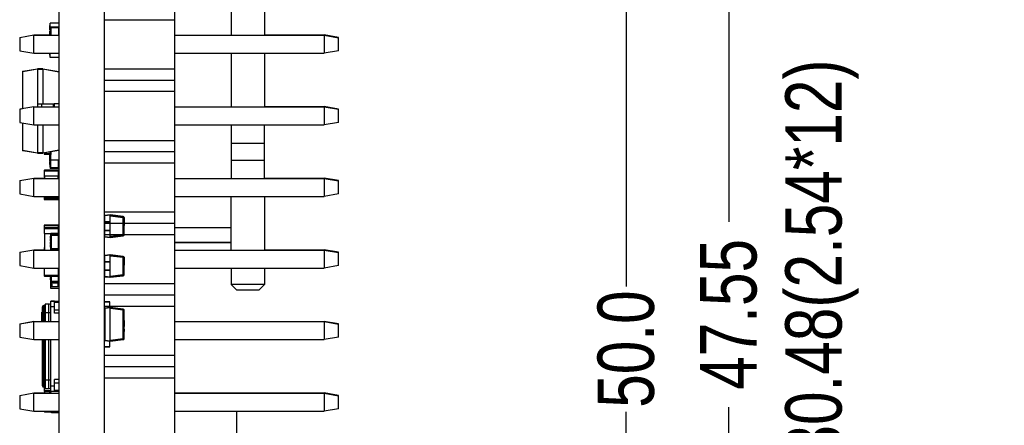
# Model space of a CAD drawing. Header units: inches. Extents: x -29 to 164, y -51 to 83.
# Tile 9 of 164: x -28 to 7, y 15 to 29. Entities that reach past the tile are written whole.
import ezdxf

# ---------------------------------------------------------------- set-up
doc = ezdxf.new("R2010")
doc.units = ezdxf.units.IN
doc.header["$LTSCALE"] = 1.21
doc.header["$MEASUREMENT"] = 0
doc.header["$PDMODE"] = 3
doc.header["$PDSIZE"] = 0.3125
doc.layers.get('0').update_dxf_attribs({"linetype": 'CONTINUOUS'})
doc.layers.get('Defpoints').update_dxf_attribs({"linetype": 'CONTINUOUS'})
doc.layers.add('DIM', color=3, linetype='CONTINUOUS')
doc.styles.get("Standard").update_dxf_attribs({"font": 'txt', "width": 0.8})
doc.dimstyles.get("Standard").update_dxf_attribs({"dimtxt": 0.15625, "dimasz": 0.1875, "dimexe": 0.125, "dimexo": 0.0625, "dimgap": 0.09, "dimtad": 0, "dimtih": 1, "dimtoh": 1, "dimzin": 4, "dimdsep": 46, "dimtxsty": 'STANDARD', "dimblk": '_FILLED', "dimblk1": '_FILLED', "dimblk2": '_FILLED', "dimcen": 0.09, "dimazin": 1, "dimtp": 0.01, "dimtm": 0.01, "dimtfac": 1, "dimtofl": 0, "dimtmove": 0, "dimatfit": 3, "dimldrblk": '_FILLED', "dimfxl": 1, "dimtolj": 1, "dimtzin": 4, "dimarcsym": 0})

# ---------------------------------------------------------------- blocks, each defined once
blk = doc.blocks.new('_FILLED')
at = {"color": 0, "linetype": 'ByBlock'}
blk.add_solid([(0, 0), (-1, 0.167), (-1, -0.167)], dxfattribs=at)
blk = doc.blocks.new('*D3')
at = {"layer": 'Defpoints', "color": 0}
for p in [(9.128, 35.713), (0.441, 5.233), (9.135, 5.233)]:
    blk.add_point(p, dxfattribs=at)
at = {"layer": 'DIM', "color": 0, "lineweight": -2}
for p, q in [((9.066, 35.713), (0.316, 35.713)), ((0.441, 33.713), (0.441, 29.496)), ((0.441, 7.233), (0.441, 11.45)), ((9.072, 5.233), (0.316, 5.233))]:
    blk.add_line(p, q, dxfattribs=at)
at = {"layer": 'DIM', "color": 0, "lineweight": -2, "xscale": 2, "yscale": 2, "zscale": 2}
for p, rotation in [((0.441, 35.713), 90), ((0.441, 5.233), 270)]:
    blk.add_blockref('_FILLED', p, dxfattribs=dict(at, rotation=rotation))
at = {"layer": 'DIM', "color": 0, "insert": (0.441, 20.473), "char_height": 2, "attachment_point": 5, "rotation": 90}
blk.add_mtext('\\A1;30.48(2.54*12)', dxfattribs=at)
blk = doc.blocks.new('*D4')
at = {"layer": 'Defpoints', "color": 0}
for p in [(-6.502, 42.283), (9.879, 42.283), (9.889, -7.727)]:
    blk.add_point(p, dxfattribs=at)
at = {"layer": 'DIM', "color": 0, "lineweight": -2}
for p, q in [((9.816, 42.283), (-6.627, 42.283)), ((-6.502, 40.283), (-6.502, 19.501)), ((-6.502, -5.727), (-6.502, 15.055)), ((9.827, -7.727), (-6.627, -7.727))]:
    blk.add_line(p, q, dxfattribs=at)
at = {"layer": 'DIM', "color": 0, "lineweight": -2, "xscale": 2, "yscale": 2, "zscale": 2}
for p, rotation in [((-6.502, 42.283), 90), ((-6.502, -7.727), 270)]:
    blk.add_blockref('_FILLED', p, dxfattribs=dict(at, rotation=rotation))
at = {"layer": 'DIM', "color": 0, "insert": (-6.502, 17.278), "char_height": 2, "attachment_point": 5, "rotation": 90}
blk.add_mtext('\\A1;50.0', dxfattribs=at)
blk = doc.blocks.new('*D11')
at = {"layer": 'Defpoints', "color": 0}
for p in [(-2.864, 42.283), (10.339, 42.283), (10.339, -5.267)]:
    blk.add_point(p, dxfattribs=at)
at = {"layer": 'DIM', "color": 0, "lineweight": -2}
for p, q in [((10.276, 42.283), (-2.989, 42.283)), ((-2.864, 40.283), (-2.864, 21.798)), ((-2.864, -3.267), (-2.864, 15.218)), ((10.276, -5.267), (-2.989, -5.267))]:
    blk.add_line(p, q, dxfattribs=at)
at = {"layer": 'DIM', "color": 0, "lineweight": -2, "xscale": 2, "yscale": 2, "zscale": 2}
for p, rotation in [((-2.864, 42.283), 90), ((-2.864, -5.267), 270)]:
    blk.add_blockref('_FILLED', p, dxfattribs=dict(at, rotation=rotation))
at = {"layer": 'DIM', "color": 0, "insert": (-2.864, 18.508), "char_height": 2, "attachment_point": 5, "rotation": 90}
blk.add_mtext('\\A1;47.55', dxfattribs=at)

msp = doc.modelspace()

# ---------------------------------------------------------------- linework, layer by layer
at = {"color": 7, "linetype": 'Continuous'}
for p, q in [((-26.608, -7.727), (-26.608, 42.283)), ((-25.008, 42.283), (-25.008, -7.727)), ((-22.508, 3.963), (-22.508, 36.583)), ((-20.508, 30.313), (-20.508, 28.413)), ((-19.328, 30.313), (-19.328, 28.413)), ((-26.943, 28.602), (-26.943, 28.76)), ((-26.933, 28.76), (-26.943, 28.76)), ((-26.933, 28.756), (-26.943, 28.756)), ((-26.933, 28.701), (-26.933, 28.841)), ((-26.608, 28.841), (-26.933, 28.841)), ((-26.608, 28.841), (-26.933, 28.841)), ((-26.933, 28.7), (-26.933, 28.701)), ((-26.608, 28.701), (-26.933, 28.701)), ((-26.608, 28.701), (-26.933, 28.701)), ((-26.933, 28.699), (-26.933, 28.7)), ((-26.608, 28.7), (-26.933, 28.7)), ((-26.608, 28.7), (-26.933, 28.7)), ((-26.933, 28.599), (-26.933, 28.699)), ((-26.608, 28.699), (-26.933, 28.699)), ((-26.608, 28.699), (-26.933, 28.699)), ((-26.933, 28.649), (-26.908, 28.649)), ((-26.908, 28.841), (-26.908, 28.841)), ((-26.908, 28.674), (-26.908, 28.413)), ((-26.633, 28.674), (-26.908, 28.674)), ((-26.633, 28.841), (-26.633, 28.841)), ((-26.633, 28.674), (-26.633, 28.413)), ((-25.008, 28.963), (-22.508, 28.963)), ((-28.008, 28.334), (-27.508, 28.422)), ((-27.508, 28.413), (-28.008, 28.325)), ((-28.008, 28.334), (-28.008, 28.325)), ((-28.008, 28.325), (-28.008, 27.861)), ((-27.508, 28.413), (-27.508, 28.422)), ((-27.508, 28.422), (-26.943, 28.422)), ((-27.508, 27.773), (-27.508, 28.413)), ((-27.508, 28.413), (-26.608, 28.413)), ((-26.933, 28.606), (-26.943, 28.606)), ((-26.933, 28.602), (-26.943, 28.602)), ((-26.943, 28.461), (-26.943, 28.565)), ((-26.933, 28.565), (-26.943, 28.565)), ((-26.933, 28.564), (-26.943, 28.564)), ((-26.933, 28.563), (-26.943, 28.563)), ((-26.933, 28.513), (-26.943, 28.513)), ((-26.933, 28.461), (-26.943, 28.461)), ((-26.943, 28.413), (-26.943, 28.449)), ((-26.933, 28.449), (-26.943, 28.449)), ((-26.933, 28.449), (-26.943, 28.449)), ((-26.933, 28.448), (-26.943, 28.448)), ((-26.933, 28.442), (-26.943, 28.442)), ((-26.933, 28.599), (-26.933, 28.413)), ((-26.933, 28.599), (-26.908, 28.599)), ((-26.633, 28.599), (-26.608, 28.599)), ((-26.608, 28.511), (-26.633, 28.511)), ((-26.633, 28.422), (-26.608, 28.422)), ((-22.508, 28.413), (-17.208, 28.413)), ((-19.328, 28.422), (-17.208, 28.422)), ((-17.208, 28.422), (-17.208, 28.413)), ((-16.708, 28.334), (-17.208, 28.422)), ((-17.208, 28.413), (-17.208, 27.773)), ((-17.208, 28.413), (-16.708, 28.325)), ((-16.708, 28.325), (-16.708, 28.334)), ((-16.708, 27.861), (-16.708, 28.325)), ((-28.008, 27.861), (-27.508, 27.773)), ((-27.508, 27.773), (-26.608, 27.773)), ((-26.943, 27.708), (-26.943, 27.773)), ((-26.933, 27.708), (-26.943, 27.708)), ((-26.933, 27.627), (-26.933, 27.773)), ((-26.608, 27.627), (-26.933, 27.627)), ((-22.508, 27.773), (-17.208, 27.773)), ((-20.508, 27.773), (-20.508, 25.873)), ((-19.328, 27.773), (-19.328, 25.873)), ((-16.708, 27.861), (-17.208, 27.773)), ((-27.908, 27.113), (-27.908, 25.803)), ((-27.908, 27.113), (-27.891, 27.113)), ((-27.891, 27.133), (-27.373, 27.224)), ((-27.373, 27.205), (-27.891, 27.113)), ((-27.891, 27.113), (-27.891, 27.133)), ((-27.891, 25.806), (-27.891, 27.113)), ((-27.193, 27.224), (-27.373, 27.224)), ((-27.373, 27.205), (-27.373, 27.224)), ((-27.373, 27.204), (-27.373, 25.873)), ((-27.373, 27.204), (-27.193, 27.204)), ((-27.193, 27.224), (-26.624, 27.124)), ((-27.193, 27.204), (-27.193, 27.224)), ((-27.193, 27.205), (-27.193, 25.974)), ((-26.624, 27.104), (-27.193, 27.205)), ((-26.624, 27.124), (-26.624, 27.104)), ((-26.624, 27.104), (-26.624, 25.974)), ((-25.008, 27.223), (-22.508, 27.223)), ((-25.008, 26.823), (-22.508, 26.823)), ((-25.008, 26.423), (-22.508, 26.423)), ((-27.508, 25.873), (-28.008, 25.785)), ((-27.508, 25.233), (-27.508, 25.873)), ((-27.508, 25.873), (-26.608, 25.873)), ((-27.373, 25.974), (-26.788, 25.974)), ((-27.218, 25.873), (-27.218, 25.974)), ((-26.805, 25.873), (-26.805, 25.974)), ((-26.788, 25.974), (-26.788, 25.873)), ((-26.608, 25.974), (-26.788, 25.974)), ((-22.508, 25.873), (-17.208, 25.873)), ((-19.328, 25.882), (-17.208, 25.882)), ((-17.208, 25.882), (-17.208, 25.873)), ((-16.708, 25.794), (-17.208, 25.882)), ((-17.208, 25.873), (-17.208, 25.233)), ((-17.208, 25.873), (-16.708, 25.785)), ((-28.008, 25.794), (-27.908, 25.812)), ((-28.008, 25.794), (-28.008, 25.785)), ((-28.008, 25.785), (-28.008, 25.321)), ((-16.708, 25.785), (-16.708, 25.794)), ((-16.708, 25.321), (-16.708, 25.785)), ((-28.008, 25.321), (-27.508, 25.233)), ((-27.908, 25.303), (-27.908, 24.335)), ((-27.891, 24.335), (-27.891, 25.3)), ((-27.508, 25.233), (-26.608, 25.233)), ((-27.373, 25.233), (-27.373, 24.244)), ((-27.193, 25.233), (-27.193, 24.244)), ((-26.624, 25.233), (-26.624, 24.344)), ((-22.508, 25.233), (-17.208, 25.233)), ((-20.508, 25.233), (-20.508, 23.333)), ((-19.328, 23.333), (-19.328, 25.233)), ((-16.708, 25.321), (-17.208, 25.233)), ((-25.008, 24.683), (-22.508, 24.683)), ((-19.328, 24.574), (-20.508, 24.574)), ((-27.891, 24.335), (-27.908, 24.335)), ((-27.891, 24.335), (-27.373, 24.244)), ((-27.891, 24.316), (-27.891, 24.335)), ((-27.373, 24.224), (-27.891, 24.316)), ((-27.193, 24.244), (-27.373, 24.244)), ((-27.373, 24.224), (-27.373, 24.244)), ((-27.373, 24.224), (-27.193, 24.224)), ((-27.193, 24.244), (-26.624, 24.344)), ((-26.624, 24.325), (-27.193, 24.224)), ((-27.193, 24.224), (-27.193, 24.244)), ((-27.143, 24.233), (-27.143, 24.207)), ((-26.943, 24.207), (-27.143, 24.207)), ((-27.123, 24.187), (-27.123, 24.237)), ((-27.123, 24.187), (-26.933, 24.187)), ((-26.943, 24.193), (-26.943, 24.229)), ((-26.933, 24.229), (-26.943, 24.229)), ((-26.933, 24.216), (-26.943, 24.216)), ((-26.933, 24.193), (-26.943, 24.193)), ((-26.943, 24.054), (-26.943, 24.156)), ((-26.933, 24.156), (-26.943, 24.156)), ((-26.933, 24.104), (-26.943, 24.104)), ((-26.933, 24.267), (-26.933, 24.27)), ((-26.933, 23.737), (-26.933, 24.267)), ((-26.909, 24.267), (-26.933, 24.267)), ((-26.909, 24.274), (-26.909, 24.177)), ((-26.909, 24.262), (-26.908, 24.262)), ((-26.909, 24.223), (-26.908, 24.223)), ((-26.908, 24.215), (-26.909, 24.215)), ((-26.909, 24.193), (-26.908, 24.193)), ((-26.909, 24.179), (-26.908, 24.179)), ((-26.909, 24.177), (-26.908, 24.177)), ((-26.908, 23.712), (-26.908, 24.275)), ((-26.624, 24.344), (-26.624, 24.325)), ((-25.008, 24.283), (-22.508, 24.283)), ((-26.933, 24.054), (-26.943, 24.054)), ((-26.943, 23.939), (-26.943, 24.041)), ((-26.933, 24.041), (-26.943, 24.041)), ((-26.933, 23.939), (-26.943, 23.939)), ((-26.943, 23.823), (-26.943, 23.925)), ((-26.933, 23.925), (-26.943, 23.925)), ((-26.933, 23.873), (-26.943, 23.873)), ((-26.933, 23.823), (-26.943, 23.823)), ((-26.908, 23.787), (-26.933, 23.787)), ((-26.608, 23.982), (-26.908, 23.982)), ((-26.633, 23.712), (-26.633, 23.982)), ((-26.608, 23.787), (-26.633, 23.787)), ((-26.633, 23.787), (-26.608, 23.787)), ((-25.008, 23.883), (-22.508, 23.883)), ((-19.328, 23.968), (-20.508, 23.968)), ((-27.143, 23.604), (-27.143, 23.38)), ((-27.143, 23.604), (-26.623, 23.604)), ((-27.143, 23.424), (-26.623, 23.424)), ((-27.133, 23.424), (-27.133, 23.333)), ((-27.123, 23.424), (-27.123, 23.624)), ((-26.643, 23.624), (-27.123, 23.624)), ((-27.123, 23.624), (-26.643, 23.624)), ((-27.113, 23.333), (-27.113, 23.424)), ((-26.933, 23.737), (-26.933, 23.687)), ((-26.933, 23.737), (-26.908, 23.737)), ((-26.608, 23.687), (-26.933, 23.687)), ((-26.633, 23.712), (-26.908, 23.712)), ((-26.653, 23.424), (-26.653, 23.333)), ((-26.643, 23.624), (-26.643, 23.424)), ((-26.633, 23.333), (-26.633, 23.424)), ((-26.633, 23.399), (-26.608, 23.399)), ((-26.623, 23.424), (-26.623, 23.604)), ((-26.608, 23.465), (-26.623, 23.465)), ((-26.608, 23.465), (-26.623, 23.465)), ((-28.008, 23.254), (-27.508, 23.342)), ((-27.508, 23.333), (-28.008, 23.245)), ((-28.008, 23.254), (-28.008, 23.245)), ((-28.008, 23.245), (-28.008, 22.781)), ((-27.508, 23.333), (-27.508, 23.342)), ((-27.508, 23.342), (-27.133, 23.342)), ((-27.508, 22.693), (-27.508, 23.333)), ((-27.508, 23.333), (-26.608, 23.333)), ((-27.143, 23.38), (-27.133, 23.38)), ((-26.633, 23.368), (-26.608, 23.368)), ((-22.508, 23.333), (-17.208, 23.333)), ((-19.328, 23.342), (-17.208, 23.342)), ((-17.208, 23.342), (-17.208, 23.333)), ((-16.708, 23.254), (-17.208, 23.342)), ((-17.208, 23.333), (-17.208, 22.693)), ((-17.208, 23.333), (-16.708, 23.245)), ((-16.708, 23.245), (-16.708, 23.254)), ((-16.708, 22.781), (-16.708, 23.245)), ((-28.008, 22.781), (-27.508, 22.693)), ((-16.708, 22.781), (-17.208, 22.693)), ((-27.508, 22.693), (-26.608, 22.693)), ((-27.143, 22.693), (-27.143, 22.6)), ((-27.123, 22.644), (-27.143, 22.644)), ((-27.123, 22.6), (-27.143, 22.6)), ((-27.123, 22.58), (-27.123, 22.693)), ((-26.623, 22.644), (-27.123, 22.644)), ((-27.123, 22.624), (-26.643, 22.624)), ((-26.623, 22.6), (-27.123, 22.6)), ((-27.123, 22.58), (-26.643, 22.58)), ((-26.643, 22.693), (-26.643, 22.58)), ((-26.623, 22.6), (-26.623, 22.693)), ((-22.508, 22.693), (-17.208, 22.693)), ((-20.508, 20.793), (-20.508, 22.693)), ((-19.328, 22.693), (-19.328, 20.793)), ((-25.008, 22.143), (-22.508, 22.143)), ((-27.143, 21.657), (-27.143, 21.558)), ((-27.143, 21.657), (-26.623, 21.657)), ((-27.123, 21.678), (-26.643, 21.678)), ((-27.123, 21.578), (-27.123, 21.677)), ((-26.643, 21.677), (-27.123, 21.677)), ((-26.643, 21.677), (-26.643, 21.578)), ((-26.623, 21.558), (-26.623, 21.657)), ((-25.008, 21.743), (-22.508, 21.743)), ((-24.309, 21.588), (-24.309, 21.688)), ((-24.308, 21.61), (-24.308, 21.665)), ((-27.143, 21.558), (-27.143, 21.378)), ((-27.143, 21.558), (-26.623, 21.558)), ((-27.143, 21.378), (-26.898, 21.378)), ((-27.133, 21.378), (-27.133, 20.793)), ((-27.123, 21.378), (-27.123, 21.578)), ((-26.643, 21.578), (-27.123, 21.578)), ((-27.123, 21.578), (-26.643, 21.578)), ((-27.113, 20.793), (-27.113, 21.378)), ((-26.913, 21.352), (-26.913, 20.804)), ((-26.913, 21.352), (-26.608, 21.352)), ((-26.913, 21.322), (-26.608, 21.322)), ((-26.882, 20.804), (-26.882, 21.383)), ((-26.638, 21.383), (-26.882, 21.383)), ((-26.638, 21.383), (-26.882, 21.383)), ((-26.643, 21.578), (-26.643, 21.383)), ((-26.638, 21.383), (-26.638, 20.804)), ((-26.623, 21.379), (-26.623, 21.558)), ((-26.623, 21.452), (-26.608, 21.452)), ((-26.623, 21.421), (-26.608, 21.421)), ((-25.008, 21.343), (-22.508, 21.343)), ((-20.508, 21.574), (-22.508, 21.574)), ((-26.915, 21.204), (-26.915, 21.278)), ((-26.915, 21.278), (-26.913, 21.278)), ((-26.915, 21.278), (-26.913, 21.278)), ((-26.915, 21.267), (-26.913, 21.267)), ((-26.913, 21.215), (-26.915, 21.215)), ((-26.915, 21.204), (-26.913, 21.204)), ((-26.915, 21.102), (-26.915, 21.176)), ((-26.913, 21.176), (-26.915, 21.176)), ((-26.913, 21.175), (-26.915, 21.175)), ((-26.915, 21.139), (-26.913, 21.139)), ((-26.915, 21.102), (-26.913, 21.102)), ((-26.915, 20.995), (-26.915, 21.072)), ((-26.915, 21.072), (-26.913, 21.072)), ((-26.915, 21.072), (-26.913, 21.072)), ((-26.915, 20.995), (-26.913, 20.995)), ((-26.915, 20.897), (-26.915, 20.971)), ((-26.913, 20.971), (-26.915, 20.971)), ((-26.913, 20.971), (-26.915, 20.971)), ((-22.508, 21.074), (-20.508, 21.074)), ((-22.508, 21.054), (-20.508, 21.054)), ((-28.008, 20.714), (-27.508, 20.802)), ((-27.508, 20.793), (-28.008, 20.705)), ((-28.008, 20.714), (-28.008, 20.705)), ((-28.008, 20.705), (-28.008, 20.241)), ((-27.508, 20.793), (-27.508, 20.802)), ((-27.508, 20.802), (-27.143, 20.802)), ((-27.508, 20.153), (-27.508, 20.793)), ((-27.508, 20.793), (-26.608, 20.793)), ((-27.143, 20.878), (-27.133, 20.878)), ((-27.143, 20.877), (-27.143, 20.793)), ((-27.133, 20.877), (-27.143, 20.877)), ((-26.915, 20.934), (-26.913, 20.934)), ((-26.915, 20.897), (-26.913, 20.897)), ((-26.882, 20.834), (-26.913, 20.834)), ((-26.638, 20.804), (-26.913, 20.804)), ((-26.608, 20.834), (-26.912, 20.834)), ((-22.508, 20.793), (-17.208, 20.793)), ((-19.328, 20.802), (-17.208, 20.802)), ((-17.208, 20.802), (-17.208, 20.793)), ((-16.708, 20.714), (-17.208, 20.802)), ((-17.208, 20.793), (-17.208, 20.153)), ((-17.208, 20.793), (-16.708, 20.705)), ((-16.708, 20.705), (-16.708, 20.714)), ((-16.708, 20.241), (-16.708, 20.705)), ((-24.309, 20.173), (-24.309, 20.273)), ((-28.008, 20.241), (-27.508, 20.153)), ((-27.508, 20.153), (-26.608, 20.153)), ((-27.143, 20.153), (-27.143, 19.886)), ((-27.123, 19.866), (-27.123, 20.153)), ((-26.643, 20.153), (-26.643, 19.866)), ((-26.623, 19.886), (-26.623, 20.153)), ((-24.308, 20.196), (-24.308, 20.251)), ((-22.508, 20.153), (-17.208, 20.153)), ((-20.508, 20.153), (-20.508, 19.574)), ((-19.328, 20.153), (-19.328, 19.574)), ((-16.708, 20.241), (-17.208, 20.153)), ((-27.123, 19.886), (-27.143, 19.886)), ((-26.623, 19.886), (-27.123, 19.886)), ((-27.123, 19.866), (-26.643, 19.866)), ((-26.915, 19.833), (-26.915, 19.866)), ((-26.915, 19.833), (-26.913, 19.833)), ((-26.915, 19.731), (-26.915, 19.805)), ((-26.915, 19.805), (-26.913, 19.805)), ((-26.915, 19.805), (-26.913, 19.805)), ((-26.915, 19.805), (-26.913, 19.805)), ((-26.915, 19.805), (-26.913, 19.805)), ((-26.915, 19.796), (-26.913, 19.796)), ((-26.915, 19.759), (-26.913, 19.759)), ((-26.913, 19.742), (-26.915, 19.742)), ((-26.915, 19.731), (-26.913, 19.731)), ((-26.913, 19.866), (-26.913, 19.656)), ((-26.882, 19.687), (-26.913, 19.687)), ((-26.638, 19.656), (-26.913, 19.656)), ((-26.912, 19.687), (-26.608, 19.687)), ((-26.908, 19.431), (-26.908, 19.64)), ((-26.858, 19.581), (-26.908, 19.581)), ((-26.882, 19.626), (-26.882, 19.866)), ((-26.882, 19.626), (-26.638, 19.626)), ((-26.858, 19.481), (-26.858, 19.581)), ((-26.658, 19.626), (-26.658, 19.481)), ((-26.638, 19.867), (-26.638, 19.626)), ((-26.608, 19.631), (-26.621, 19.631)), ((-25.008, 19.603), (-22.508, 19.603)), ((-20.508, 19.574), (-20.308, 19.374)), ((-19.328, 19.574), (-20.508, 19.574)), ((-19.328, 19.574), (-19.528, 19.374)), ((-26.658, 19.481), (-26.908, 19.481)), ((-26.608, 19.431), (-26.908, 19.431)), ((-19.528, 19.374), (-20.308, 19.374)), ((-27.108, 18.86), (-27.108, 18.856)), ((-27.108, 18.858), (-27.108, 18.856)), ((-27.108, 18.253), (-27.108, 18.856)), ((-27.088, 18.876), (-27.098, 18.873)), ((-27.088, 18.876), (-27.094, 18.875)), ((-27.088, 18.253), (-27.088, 18.876)), ((-26.973, 18.876), (-27.088, 18.876)), ((-26.973, 18.253), (-26.973, 18.876)), ((-26.898, 18.253), (-26.898, 18.976)), ((-26.898, 18.976), (-26.608, 18.976)), ((-26.778, 18.976), (-26.898, 18.976)), ((-26.778, 18.555), (-26.778, 18.976)), ((-26.778, 18.946), (-26.608, 18.946)), ((-25.008, 19.203), (-22.508, 19.203)), ((-27.218, 18.253), (-27.218, 18.585)), ((-27.208, 18.585), (-27.218, 18.585)), ((-27.208, 18.766), (-27.208, 18.253)), ((-27.108, 18.576), (-27.208, 18.576)), ((-27.148, 18.253), (-27.148, 18.826)), ((-27.128, 18.826), (-27.148, 18.826)), ((-27.128, 18.253), (-27.128, 18.826)), ((-27.088, 18.576), (-26.973, 18.576)), ((-26.973, 18.576), (-26.898, 18.578)), ((-26.778, 18.775), (-26.898, 18.775)), ((-26.778, 18.675), (-26.608, 18.675)), ((-26.608, 18.555), (-26.778, 18.555)), ((-25.008, 18.803), (-22.508, 18.803)), ((-28.008, 18.174), (-27.508, 18.262)), ((-27.508, 18.253), (-28.008, 18.165)), ((-28.008, 18.174), (-28.008, 18.165)), ((-28.008, 18.165), (-28.008, 17.701)), ((-27.508, 18.253), (-27.508, 18.262)), ((-27.508, 18.262), (-27.218, 18.262)), ((-27.508, 17.613), (-27.508, 18.253)), ((-27.508, 18.253), (-26.608, 18.253)), ((-24.309, 18.287), (-24.309, 18.187)), ((-24.308, 18.257), (-24.308, 18.217)), ((-22.508, 18.262), (-17.208, 18.262)), ((-22.508, 18.253), (-17.208, 18.253)), ((-16.708, 18.174), (-17.208, 18.262)), ((-17.208, 18.262), (-17.208, 18.253)), ((-17.208, 18.253), (-16.708, 18.165)), ((-17.208, 18.253), (-17.208, 17.613)), ((-16.708, 18.165), (-16.708, 18.174)), ((-16.708, 17.701), (-16.708, 18.165)), ((-28.008, 17.701), (-27.508, 17.613)), ((-27.508, 17.613), (-26.608, 17.613)), ((-27.208, 17.613), (-27.208, 15.986)), ((-27.148, 15.926), (-27.148, 17.613)), ((-27.128, 15.926), (-27.128, 17.613)), ((-27.108, 17.613), (-27.108, 15.896)), ((-27.088, 15.876), (-27.088, 17.613)), ((-26.973, 15.876), (-26.973, 17.613)), ((-26.898, 15.776), (-26.898, 17.613)), ((-22.508, 17.613), (-17.208, 17.613)), ((-16.708, 17.701), (-17.208, 17.613)), ((-25.008, 17.063), (-22.508, 17.063)), ((-25.008, 16.663), (-22.508, 16.663)), ((-27.208, 16.176), (-27.108, 16.176)), ((-27.108, 16.177), (-27.088, 16.176)), ((-26.973, 16.176), (-27.088, 16.176)), ((-26.898, 16.173), (-26.973, 16.176)), ((-26.778, 15.776), (-26.778, 16.196)), ((-26.608, 16.196), (-26.778, 16.196)), ((-26.608, 16.075), (-26.778, 16.075)), ((-25.008, 16.263), (-22.508, 16.263)), ((-28.008, 15.634), (-27.508, 15.722)), ((-27.508, 15.713), (-28.008, 15.625)), ((-27.508, 15.713), (-27.508, 15.722)), ((-27.508, 15.722), (-27.133, 15.722)), ((-27.508, 15.073), (-27.508, 15.713)), ((-27.508, 15.713), (-26.608, 15.713)), ((-27.148, 15.926), (-27.128, 15.926)), ((-27.143, 15.926), (-27.143, 15.796)), ((-26.898, 15.796), (-27.143, 15.796)), ((-27.133, 15.779), (-27.133, 15.713)), ((-27.123, 15.776), (-27.123, 15.925)), ((-27.123, 15.776), (-26.898, 15.776)), ((-27.113, 15.713), (-27.113, 15.776)), ((-27.088, 15.876), (-26.973, 15.876)), ((-26.943, 15.713), (-26.943, 15.759)), ((-26.933, 15.759), (-26.943, 15.759)), ((-26.933, 15.776), (-26.933, 15.713)), ((-26.915, 15.713), (-26.915, 15.755)), ((-26.915, 15.755), (-26.913, 15.755)), ((-26.915, 15.754), (-26.913, 15.754)), ((-26.915, 15.754), (-26.913, 15.754)), ((-26.915, 15.743), (-26.913, 15.743)), ((-26.913, 15.776), (-26.913, 15.713)), ((-26.909, 15.735), (-26.909, 15.713)), ((-26.909, 15.735), (-26.908, 15.735)), ((-26.908, 15.713), (-26.908, 15.776)), ((-26.898, 15.975), (-26.778, 15.975)), ((-26.608, 15.776), (-26.898, 15.776)), ((-26.608, 15.806), (-26.778, 15.806)), ((-22.508, 15.722), (-17.208, 15.722)), ((-22.508, 15.713), (-17.208, 15.713)), ((-16.708, 15.634), (-17.208, 15.722)), ((-17.208, 15.722), (-17.208, 15.713)), ((-17.208, 15.713), (-16.708, 15.625)), ((-17.208, 15.713), (-17.208, 15.073)), ((-28.008, 15.634), (-28.008, 15.625)), ((-28.008, 15.625), (-28.008, 15.161)), ((-16.708, 15.625), (-16.708, 15.634)), ((-16.708, 15.161), (-16.708, 15.625)), ((-28.008, 15.161), (-27.508, 15.073)), ((-27.508, 15.073), (-26.608, 15.073)), ((-27.123, 15.057), (-27.123, 15.073)), ((-27.123, 15.057), (-26.908, 15.057)), ((-26.908, 15.054), (-26.908, 15.073)), ((-26.608, 15.054), (-26.908, 15.054)), ((-26.882, 15.029), (-26.882, 15.054)), ((-26.882, 15.029), (-26.638, 15.029)), ((-26.638, 15.054), (-26.638, 15.029)), ((-22.508, 15.073), (-17.208, 15.073)), ((-20.308, 13.173), (-20.308, 15.073)), ((-16.708, 15.161), (-17.208, 15.073))]:
    msp.add_line(p, q, dxfattribs=at)
at = {"color": 6, "linetype": 'Continuous'}
for p, q in [((-24.988, 22.013), (-24.798, 22.037)), ((-24.798, 22.036), (-24.988, 22.013)), ((-24.988, 21.262), (-24.988, 22.013)), ((-24.798, 22.037), (-24.334, 21.98)), ((-24.334, 21.979), (-24.798, 22.036)), ((-24.798, 21.269), (-24.798, 22.007)), ((-24.334, 21.95), (-24.798, 22.007)), ((-24.798, 22.007), (-24.334, 21.95)), ((-24.808, 21.788), (-25.008, 21.788)), ((-25.008, 21.787), (-24.808, 21.787)), ((-24.808, 21.788), (-24.808, 21.488)), ((-24.334, 21.95), (-24.334, 21.98)), ((-24.334, 21.979), (-24.334, 21.95)), ((-24.334, 21.325), (-24.334, 21.95)), ((-24.334, 21.95), (-24.308, 21.95)), ((-24.308, 21.95), (-24.334, 21.95)), ((-24.309, 21.688), (-24.309, 21.95)), ((-24.308, 21.95), (-24.309, 21.95)), ((-24.309, 21.688), (-24.308, 21.688)), ((-24.309, 21.688), (-24.308, 21.688)), ((-24.309, 21.686), (-24.308, 21.686)), ((-24.308, 21.686), (-24.309, 21.686)), ((-24.309, 21.671), (-24.308, 21.671)), ((-24.309, 21.669), (-24.308, 21.669)), ((-24.308, 21.665), (-24.309, 21.665)), ((-24.309, 21.664), (-24.308, 21.664)), ((-24.309, 21.664), (-24.308, 21.664)), ((-24.309, 21.664), (-24.308, 21.664)), ((-24.309, 21.661), (-24.308, 21.661)), ((-24.309, 21.66), (-24.308, 21.66)), ((-24.308, 21.658), (-24.309, 21.658)), ((-24.309, 21.65), (-24.308, 21.65)), ((-24.308, 21.95), (-24.308, 21.665)), ((-24.808, 21.488), (-25.008, 21.487)), ((-25.008, 21.488), (-24.808, 21.488)), ((-24.798, 21.269), (-24.334, 21.326)), ((-24.334, 21.325), (-24.798, 21.269)), ((-24.334, 21.326), (-24.308, 21.326)), ((-24.334, 21.296), (-24.334, 21.326)), ((-24.308, 21.325), (-24.334, 21.325)), ((-24.334, 21.325), (-24.334, 21.296)), ((-24.309, 21.646), (-24.308, 21.646)), ((-24.309, 21.644), (-24.308, 21.644)), ((-24.309, 21.644), (-24.308, 21.644)), ((-24.308, 21.643), (-24.309, 21.643)), ((-24.309, 21.641), (-24.308, 21.641)), ((-24.309, 21.639), (-24.308, 21.639)), ((-24.308, 21.638), (-24.309, 21.638)), ((-24.308, 21.638), (-24.309, 21.638)), ((-24.308, 21.637), (-24.309, 21.637)), ((-24.308, 21.637), (-24.309, 21.637)), ((-24.308, 21.625), (-24.309, 21.625)), ((-24.309, 21.625), (-24.308, 21.625)), ((-24.309, 21.621), (-24.308, 21.621)), ((-24.309, 21.617), (-24.308, 21.617)), ((-24.309, 21.616), (-24.308, 21.616)), ((-24.309, 21.611), (-24.308, 21.611)), ((-24.308, 21.611), (-24.309, 21.611)), ((-24.309, 21.61), (-24.308, 21.61)), ((-24.308, 21.606), (-24.309, 21.606)), ((-24.308, 21.606), (-24.309, 21.606)), ((-24.308, 21.604), (-24.309, 21.604)), ((-24.309, 21.589), (-24.308, 21.589)), ((-24.309, 21.326), (-24.309, 21.588)), ((-24.308, 21.588), (-24.309, 21.588)), ((-24.308, 21.588), (-24.309, 21.588)), ((-24.309, 21.326), (-24.308, 21.326)), ((-24.308, 21.325), (-24.308, 21.61)), ((-24.988, 21.262), (-24.798, 21.239)), ((-24.798, 21.239), (-24.988, 21.262)), ((-24.798, 21.239), (-24.334, 21.296)), ((-24.334, 21.296), (-24.798, 21.239)), ((-24.798, 20.622), (-24.988, 20.598)), ((-24.988, 20.598), (-24.798, 20.622)), ((-24.798, 20.622), (-24.334, 20.565)), ((-24.334, 20.565), (-24.798, 20.622)), ((-25.008, 20.373), (-24.808, 20.373)), ((-24.808, 20.373), (-25.008, 20.373)), ((-24.988, 19.847), (-24.988, 20.598)), ((-24.808, 20.373), (-24.808, 20.073)), ((-24.798, 19.854), (-24.798, 20.592)), ((-24.334, 20.535), (-24.798, 20.592)), ((-24.798, 20.592), (-24.334, 20.535)), ((-24.334, 20.565), (-24.334, 20.535)), ((-24.334, 20.535), (-24.334, 20.565)), ((-24.334, 19.911), (-24.334, 20.535)), ((-24.334, 20.535), (-24.308, 20.535)), ((-24.308, 20.535), (-24.334, 20.535)), ((-24.309, 20.273), (-24.309, 20.535)), ((-24.308, 20.535), (-24.309, 20.535)), ((-24.309, 20.273), (-24.308, 20.273)), ((-24.309, 20.273), (-24.308, 20.273)), ((-24.309, 20.271), (-24.308, 20.271)), ((-24.308, 20.271), (-24.309, 20.271)), ((-24.309, 20.256), (-24.308, 20.256)), ((-24.309, 20.254), (-24.308, 20.254)), ((-24.308, 20.535), (-24.308, 20.251)), ((-24.808, 20.073), (-25.008, 20.073)), ((-25.008, 20.073), (-24.808, 20.073)), ((-24.334, 19.911), (-24.798, 19.854)), ((-24.798, 19.854), (-24.334, 19.911)), ((-24.308, 19.911), (-24.334, 19.911)), ((-24.334, 19.911), (-24.308, 19.911)), ((-24.334, 19.911), (-24.334, 19.881)), ((-24.334, 19.881), (-24.334, 19.911)), ((-24.308, 20.251), (-24.309, 20.251)), ((-24.309, 20.249), (-24.308, 20.249)), ((-24.309, 20.249), (-24.308, 20.249)), ((-24.309, 20.249), (-24.308, 20.249)), ((-24.309, 20.246), (-24.308, 20.246)), ((-24.309, 20.246), (-24.308, 20.246)), ((-24.308, 20.243), (-24.309, 20.243)), ((-24.309, 20.236), (-24.308, 20.236)), ((-24.309, 20.232), (-24.308, 20.232)), ((-24.309, 20.23), (-24.308, 20.23)), ((-24.309, 20.229), (-24.308, 20.229)), ((-24.308, 20.228), (-24.309, 20.228)), ((-24.309, 20.226), (-24.308, 20.226)), ((-24.309, 20.224), (-24.308, 20.224)), ((-24.308, 20.223), (-24.309, 20.223)), ((-24.308, 20.223), (-24.309, 20.223)), ((-24.308, 20.223), (-24.309, 20.223)), ((-24.308, 20.222), (-24.309, 20.222)), ((-24.309, 20.211), (-24.308, 20.211)), ((-24.308, 20.21), (-24.309, 20.21)), ((-24.309, 20.206), (-24.308, 20.206)), ((-24.309, 20.202), (-24.308, 20.202)), ((-24.309, 20.202), (-24.308, 20.202)), ((-24.309, 20.196), (-24.308, 20.196)), ((-24.309, 20.196), (-24.308, 20.196)), ((-24.308, 20.196), (-24.309, 20.196)), ((-24.308, 20.191), (-24.309, 20.191)), ((-24.308, 20.191), (-24.309, 20.191)), ((-24.308, 20.19), (-24.309, 20.19)), ((-24.309, 20.174), (-24.308, 20.174)), ((-24.309, 19.911), (-24.309, 20.173)), ((-24.308, 20.173), (-24.309, 20.173)), ((-24.308, 20.173), (-24.309, 20.173)), ((-24.309, 19.911), (-24.308, 19.911)), ((-24.308, 19.911), (-24.308, 20.196)), ((-24.798, 19.824), (-24.988, 19.848)), ((-24.988, 19.847), (-24.798, 19.824)), ((-24.334, 19.881), (-24.798, 19.824)), ((-24.798, 19.824), (-24.334, 19.881)), ((-24.808, 18.955), (-25.008, 18.955)), ((-25.008, 18.955), (-24.808, 18.955)), ((-24.808, 18.753), (-24.808, 18.955)), ((-25.008, 18.705), (-24.988, 18.705)), ((-25.008, 18.705), (-24.988, 18.705)), ((-24.798, 18.754), (-24.988, 18.731)), ((-24.988, 18.731), (-24.798, 18.754)), ((-24.808, 18.753), (-24.988, 18.731)), ((-24.988, 18.731), (-24.988, 17.58)), ((-24.798, 18.754), (-24.334, 18.697)), ((-24.334, 18.697), (-24.798, 18.754)), ((-24.798, 17.586), (-24.798, 18.724)), ((-24.334, 18.667), (-24.798, 18.724)), ((-24.798, 18.724), (-24.334, 18.667)), ((-24.334, 18.697), (-24.334, 18.667)), ((-24.334, 18.667), (-24.334, 18.697)), ((-24.334, 17.643), (-24.334, 18.667)), ((-24.334, 18.667), (-24.308, 18.667)), ((-24.308, 18.667), (-24.334, 18.667)), ((-24.309, 18.417), (-24.309, 18.667)), ((-24.308, 18.257), (-24.308, 18.667)), ((-24.308, 18.417), (-24.309, 18.417)), ((-24.309, 18.417), (-24.308, 18.417)), ((-24.309, 18.298), (-24.309, 18.386)), ((-24.309, 18.382), (-24.308, 18.382)), ((-24.309, 18.355), (-24.308, 18.355)), ((-24.309, 18.346), (-24.308, 18.346)), ((-24.309, 18.341), (-24.308, 18.341)), ((-24.308, 18.328), (-24.309, 18.328)), ((-24.309, 18.302), (-24.308, 18.302)), ((-24.308, 18.298), (-24.309, 18.298)), ((-24.308, 18.287), (-24.309, 18.287)), ((-24.308, 18.257), (-24.309, 18.257)), ((-24.308, 18.217), (-24.309, 18.217)), ((-24.308, 18.187), (-24.309, 18.187)), ((-24.309, 18.17), (-24.309, 18.081)), ((-24.308, 17.643), (-24.308, 18.217)), ((-24.308, 18.14), (-24.309, 18.14)), ((-24.309, 18.133), (-24.308, 18.133)), ((-24.309, 18.126), (-24.308, 18.126)), ((-24.308, 18.111), (-24.309, 18.111)), ((-24.308, 18.081), (-24.309, 18.081)), ((-24.309, 17.99), (-24.309, 18.071)), ((-24.309, 18.071), (-24.308, 18.071)), ((-24.309, 18.067), (-24.308, 18.067)), ((-24.309, 18.059), (-24.308, 18.059)), ((-24.309, 18.045), (-24.308, 18.045)), ((-24.308, 18.044), (-24.309, 18.044)), ((-24.308, 18.041), (-24.309, 18.041)), ((-24.309, 18.038), (-24.308, 18.038)), ((-24.309, 18.03), (-24.308, 18.03)), ((-24.308, 18.017), (-24.309, 18.017)), ((-24.309, 17.995), (-24.308, 17.995)), ((-24.308, 17.99), (-24.309, 17.99)), ((-24.309, 17.981), (-24.309, 17.901)), ((-24.308, 17.981), (-24.309, 17.901)), ((-24.309, 17.952), (-24.308, 17.952)), ((-24.309, 17.947), (-24.308, 17.947)), ((-24.309, 17.901), (-24.308, 17.943)), ((-24.308, 17.928), (-24.309, 17.928)), ((-24.309, 17.925), (-24.308, 17.925)), ((-24.309, 17.901), (-24.308, 17.901)), ((-24.308, 17.901), (-24.309, 17.901)), ((-24.309, 17.81), (-24.309, 17.89)), ((-24.309, 17.89), (-24.308, 17.89)), ((-24.309, 17.863), (-24.308, 17.863)), ((-24.309, 17.859), (-24.308, 17.859)), ((-24.308, 17.842), (-24.309, 17.842)), ((-24.308, 17.837), (-24.309, 17.837)), ((-24.308, 17.815), (-24.309, 17.815)), ((-24.308, 17.81), (-24.309, 17.81)), ((-25.008, 17.605), (-24.988, 17.605)), ((-24.988, 17.605), (-25.008, 17.605)), ((-24.798, 17.556), (-24.988, 17.58)), ((-24.988, 17.58), (-24.808, 17.558)), ((-24.798, 17.557), (-24.988, 17.58)), ((-24.808, 17.355), (-24.808, 17.558)), ((-24.798, 17.586), (-24.334, 17.643)), ((-24.334, 17.643), (-24.798, 17.586)), ((-24.334, 17.613), (-24.798, 17.557)), ((-24.798, 17.556), (-24.334, 17.613)), ((-24.308, 17.643), (-24.334, 17.643)), ((-24.334, 17.643), (-24.308, 17.643)), ((-24.334, 17.613), (-24.334, 17.643)), ((-24.334, 17.643), (-24.334, 17.613)), ((-25.008, 17.355), (-24.808, 17.355)), ((-24.808, 17.355), (-25.008, 17.355))]:
    msp.add_line(p, q, dxfattribs=at)
at = {"color": 7, "linetype": 'Continuous'}
for centre, radius, start, end in [((-27.888, 27.113), 0.02, 100, 180), ((-27.888, 27.114), 0.02, 100, 180), ((-27.888, 24.335), 0.02, 180, 260), ((-27.123, 24.207), 0.02, 180, 270), ((-27.123, 23.604), 0.02, 90, 180), ((-27.123, 23.604), 0.02, 90, 180), ((-26.643, 23.604), 0.02, 360, 90), ((-26.643, 23.604), 0.02, 360, 90), ((-27.123, 22.644), 0.02, 180, 270), ((-27.123, 22.6), 0.02, 180, 270), ((-26.643, 22.644), 0.02, 270, 360), ((-26.643, 22.6), 0.02, 270, 360), ((-27.123, 21.658), 0.02, 90, 180), ((-27.123, 21.657), 0.02, 90, 180), ((-26.643, 21.658), 0.02, 360, 90), ((-26.643, 21.657), 0.02, 360, 90), ((-27.123, 21.558), 0.02, 90, 180), ((-27.123, 21.558), 0.02, 90, 180), ((-26.882, 21.352), 0.0305, 90, 180), ((-26.882, 21.352), 0.0305, 90, 180), ((-26.643, 21.558), 0.02, 360, 90), ((-26.643, 21.558), 0.02, 360, 90), ((-27.123, 19.886), 0.02, 180, 270), ((-26.882, 19.656), 0.0305, 180, 270), ((-26.643, 19.886), 0.02, 270, 360), ((-27.088, 18.856), 0.0199, 121.382, 168.4053), ((-27.09, 18.856), 0.018, 166.3985, 174.0407), ((-27.092, 18.856), 0.0165, 174.061, 179.9131), ((-27.087, 18.855), 0.0212, 117.3464, 121.8887), ((-27.087, 18.855), 0.0206, 114.2778, 117.3406), ((-27.087, 18.856), 0.0199, 109.4288, 114.2886), ((-26.973, 18.951), 0.075, 270, 359.9996), ((-27.148, 18.766), 0.06, 90, 180), ((-27.148, 18.766), 0.06, 90, 180), ((-27.128, 18.846), 0.02, 270, 360), ((-27.128, 18.846), 0.02, 270, 360), ((-27.148, 15.986), 0.06, 180, 270), ((-27.123, 15.796), 0.02, 180, 270), ((-27.128, 15.906), 0.02, 360, 90), ((-26.973, 15.801), 0.075, 0.0002, 90), ((-27.123, 15.077), 0.02, 191.1739, 270), ((-26.882, 15.059), 0.0305, 184.8359, 270)]:
    msp.add_arc(centre, radius, start, end, dxfattribs=at)
at = {"color": 6, "linetype": 'Continuous'}
for centre, start, end in [((-24.338, 21.95), 0, 83), ((-24.338, 21.95), 0, 83), ((-24.338, 21.326), 277, 0), ((-24.338, 21.325), 277, 0), ((-24.338, 20.535), 0, 83), ((-24.338, 20.535), 0, 83), ((-24.338, 19.911), 277, 0), ((-24.338, 19.911), 277, 0), ((-24.338, 18.667), 0, 83), ((-24.338, 18.667), 0, 83), ((-24.338, 17.643), 277, 0), ((-24.338, 17.643), 277, 0)]:
    msp.add_arc(centre, 0.03, start, end, dxfattribs=at)
for centre, major_axis, ratio, start_param, end_param in [((-24.921, 22.021), (0.123, -0.016), 0.24189, 0.030635, 0.808607), ((-24.921, 22.021), (0.123, -0.016), 0.241893, 0.030622, 0.808594), ((-24.921, 21.254), (0.123, 0.016), 0.241893, -0.808594, -0.030622), ((-24.921, 21.254), (0.123, 0.016), 0.24189, -0.808607, -0.030635), ((-24.921, 20.606), (0.123, -0.016), 0.24189, 0.030635, 0.808607), ((-24.921, 20.607), (0.123, -0.016), 0.241893, 0.030622, 0.808594), ((-24.921, 19.839), (0.123, 0.016), 0.241893, -0.808594, -0.030622), ((-24.921, 19.839), (0.123, 0.016), 0.24189, -0.808607, -0.030635), ((-24.921, 18.739), (0.123, -0.016), 0.241893, 0.030622, 0.808594), ((-24.921, 18.739), (0.123, -0.016), 0.24189, 0.030635, 0.808607), ((-24.921, 17.572), (0.123, 0.016), 0.24189, -0.808607, -0.030635), ((-24.921, 17.572), (0.123, 0.016), 0.241893, -0.808594, -0.030622)]:
    msp.add_ellipse(centre, major_axis=major_axis, ratio=ratio, start_param=start_param, end_param=end_param, dxfattribs=at)
for points in [[(-24.988, 22.013), (-24.988, 22.013), (-24.988, 22.013), (-24.988, 22.013), (-24.988, 22.013)], [(-24.798, 22.036), (-24.798, 22.036), (-24.798, 22.036), (-24.798, 22.037), (-24.798, 22.037)], [(-24.988, 21.262), (-24.988, 21.262), (-24.988, 21.262), (-24.988, 21.262), (-24.988, 21.262)], [(-24.798, 21.239), (-24.798, 21.239), (-24.798, 21.239), (-24.798, 21.239), (-24.798, 21.239)], [(-24.798, 20.622), (-24.798, 20.622), (-24.798, 20.622), (-24.798, 20.622), (-24.798, 20.622)], [(-24.988, 20.598), (-24.988, 20.598), (-24.988, 20.598), (-24.988, 20.598), (-24.988, 20.598)], [(-24.988, 19.848), (-24.988, 19.848), (-24.988, 19.847), (-24.988, 19.847), (-24.988, 19.847)], [(-24.798, 19.824), (-24.798, 19.824), (-24.798, 19.824), (-24.798, 19.824), (-24.798, 19.824)], [(-24.798, 18.754), (-24.798, 18.754), (-24.798, 18.754), (-24.798, 18.754)], [(-24.309, 18.667), (-24.309, 18.667), (-24.309, 18.667), (-24.309, 18.667)], [(-24.309, 18.417), (-24.309, 18.417), (-24.309, 18.417), (-24.309, 18.417)], [(-24.308, 18.417), (-24.308, 18.417), (-24.308, 18.417), (-24.308, 18.417)], [(-24.798, 17.557), (-24.798, 17.557), (-24.798, 17.556), (-24.798, 17.556)]]:
    msp.add_open_spline(points, degree=3, dxfattribs=at)
at = {"color": 7, "linetype": 'Continuous'}
for points, knots in [([(-27.088, 18.576), (-27.09, 18.575), (-27.094, 18.573), (-27.099, 18.572), (-27.102, 18.572), (-27.104, 18.572), (-27.106, 18.573), (-27.108, 18.574), (-27.108, 18.575), (-27.108, 18.575)], [0, 0, 0, 0, 0.352171, 0.510569, 0.649545, 0.765783, 0.858586, 0.932379, 1, 1, 1, 1]), ([(-27.108, 15.896), (-27.108, 15.893), (-27.107, 15.888), (-27.102, 15.881), (-27.096, 15.877), (-27.09, 15.875), (-27.088, 15.876)], [0, 0, 0, 0, 0.247498, 0.50583, 0.760848, 1, 1, 1, 1])]:
    msp.add_open_spline(points, degree=3, knots=knots, dxfattribs=at)

# ---------------------------------------------------------------- dimensions: what is measured, and where the dimension line sits
at = {"layer": 'DIM'}
for base, p1, p2, override, picture, middle in [((-6.502, 42.283), (9.889, -7.727), (9.879, 42.283), {"dimtxt": 2, "dimasz": 2, "dimtih": 0, "dimtoh": 0, "dimdec": 1, "dimzin": 0, "dimcen": 0.198, "dimadec": 0, "dimazin": 0, "dimtp": 0, "dimtm": 0, "dimtdec": 4, "dimtzin": 0}, '*D4', (-6.502, 17.278)), ((-2.864, 42.283), (10.339, -5.267), (10.339, 42.283), {"dimtxt": 2, "dimasz": 2, "dimtih": 0, "dimtoh": 0, "dimzin": 0, "dimcen": 0.198, "dimadec": 0, "dimazin": 0, "dimtp": 0, "dimtm": 0, "dimtdec": 4, "dimtzin": 0}, '*D11', (-2.864, 18.508)), ((0.441, 5.233), (9.128, 35.713), (9.135, 5.233), {"dimtxt": 2, "dimasz": 2, "dimtih": 0, "dimtoh": 0, "dimzin": 0, "dimpost": '(2.54*12)', "dimcen": 0.198, "dimadec": 0, "dimazin": 0, "dimtp": 0, "dimtm": 0, "dimtdec": 4, "dimtzin": 0}, '*D3', (0.441, 20.473))]:
    dim = msp.add_linear_dim(base=base, p1=p1, p2=p2, angle=90, dimstyle='STANDARD', override=override, dxfattribs=at)
    dim.commit()
    dim.dimension.update_dxf_attribs({"geometry": picture, "text_midpoint": middle})

doc.saveas('drawing.dxf')
